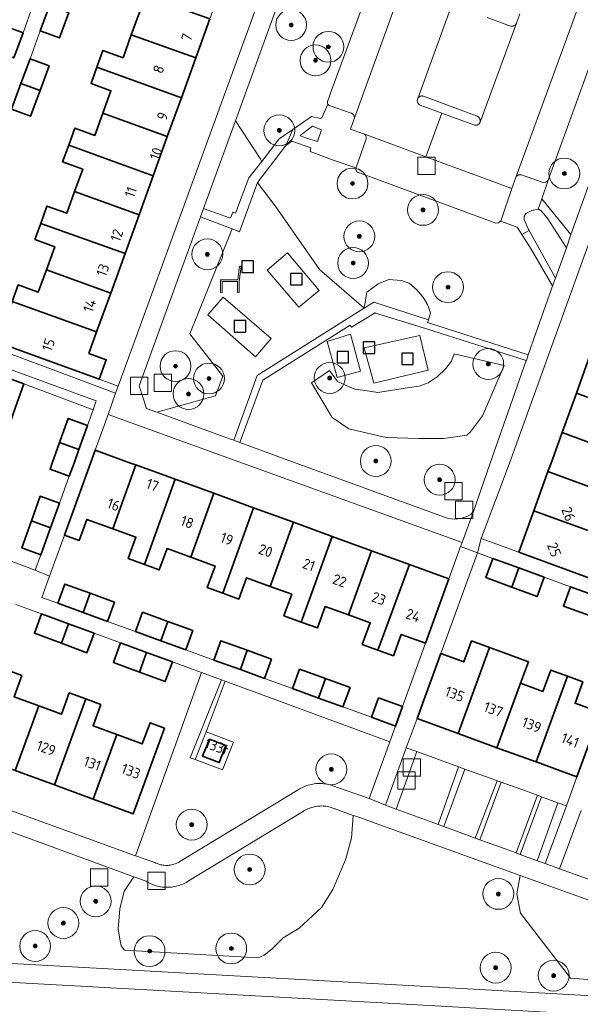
# Model space of a CAD drawing. Extents: x 154222 to 160093, y 456746 to 462495.
# Tile 221 of 254: x 158754 to 158827, y 460930 to 461057. Entities that reach past the tile are written whole.
import ezdxf
from ezdxf.enums import TextEntityAlignment as Align

# ---------------------------------------------------------------- set-up
doc = ezdxf.new("R2010")
doc.units = 0
doc.header["$LTSCALE"] = 0.75
doc.layers.get('0').update_dxf_attribs({"linetype": 'CONTINUOUS'})
for name, color, linetype, lineweight in [('B-XX-GR-BEPLANTING_CULTUUR_BODEMBEDEKKER-GV', 252, 'CONTINUOUS', 18), ('B-XX-GR-BEPLANTING_CULTUUR_BOSPLANTSOEN-GV', 252, 'CONTINUOUS', 18), ('B-XX-GR-BEPLANTING_CULTUUR_HEESTERS-GV', 252, 'CONTINUOUS', 18), ('B-XX-GR-BOOM-S', 252, 'CONTINUOUS', 25), ('B-XX-GR-HAAG-GV', 252, 'CONTINUOUS', 13), ('B-XX-IE-MEUBILAIR_WEGMEUBILAIR-S', 252, 'CONTINUOUS', 25), ('B-XX-OG-BEBOUWING-GV', 6, 'CONTINUOUS', 35), ('B-XX-OG-BEBOUWING-T18', 1, 'CONTINUOUS', 18), ('B-XX-OG-TERREIN_CULTUURSCHEIDING-GV', 252, 'CONTINUOUS', 18), ('B-XX-OG-TERREIN_ERF-GV', 252, 'CONTINUOUS', 18), ('B-XX-RI-GWA_RIOOLPUT-S', 252, 'CONTINUOUS', 25), ('B-XX-VH-VERHARDING_ASFALT-GV', 252, 'CONTINUOUS', 18), ('B-XX-VH-VERHARDING_STRAATBAKSTEEN-GV', 252, 'CONTINUOUS', 18), ('B-XX-VH-VERHARDING_TEGEL-GV', 252, 'CONTINUOUS', 18), ('B-XX-VH-VERHARDING_TEGEL_RUBBER-GV', 252, 'CONTINUOUS', 18)]:
    doc.layers.add(name, color=color, linetype=linetype, lineweight=lineweight)
doc.styles.add('NLCS-ISO-M-T18', font='NLCS-ISO.ttf', dxfattribs={"height": 1.8})

# ---------------------------------------------------------------- blocks, each defined once
blk = doc.blocks.new('SRI-PUT_INSPECTIEPUT_RIOOLPUT-SO')
at = {"color": 0, "linetype": 'ByBlock', "lineweight": 18}
blk.add_lwpolyline([(-1.125, -1.125), (1.125, -1.125), (1.125, 1.125), (-1.125, 1.125)], close=True, dxfattribs=at)
blk = doc.blocks.new('SIE-WEG_SPEELTOESTEL-SO')
at = {"flags": 128}
blk.add_lwpolyline([(-0.75, -0.75), (0.75, -0.75), (0.75, 0.75), (-0.75, 0.75)], close=True, dxfattribs=at)
blk = doc.blocks.new('SIE-WEG_ZITBANK-SO')
at = {"color": 0, "linetype": 'ByBlock', "lineweight": 18}
blk.add_lwpolyline([(-0.91, -1.63), (-0.91, -0.2), (1.09, -0.2), (1.09, -1.63), (1.29, -1.63), (1.29, -0.21), (1.54, 1.78), (1.33, 1.78), (1.11, 0), (-1.11, 0), (-1.11, -1.63)], close=True, dxfattribs=at)
blk = doc.blocks.new('SGR-BOOM_01-SO')
at = {"linetype": 'ByBlock', "lineweight": 18}
h = blk.add_hatch(color=0, dxfattribs=at)
h.dxf.hatch_style = 1
edge = h.paths.add_edge_path()
edge.add_arc((0, 0), 0.25, 0, 360)
at = {"color": 0, "linetype": 'ByBlock', "lineweight": 18}
for radius in [2, 0.25]:
    blk.add_circle((0, 0), radius, dxfattribs=at)

msp = doc.modelspace()

# ---------------------------------------------------------------- linework, layer by layer
at = {"layer": 'B-XX-GR-BEPLANTING_CULTUUR_BODEMBEDEKKER-GV'}
for points in [[(158803.949, 461023.674), (158802.376, 461023.805), (158800.992, 461023.241), (158799.501, 461022.152), (158799.242, 461020.544), (158799.123, 461020.112), (158799.101, 461020.032), (158800.402, 461020.851), (158807.505, 461018.554), (158807.774, 461019.482), (158807.401, 461020.53), (158806.877, 461021.397), (158806.043, 461022.397), (158804.999, 461023.32)], [(158805.991, 460962.587), (158804.629, 460963.079), (158801.915, 460955.65), (158803.324, 460955.135)], [(158825.401, 460955.568), (158824.301, 460955.966), (158821.62, 460948.443), (158822.63, 460948.074)]]:
    msp.add_lwpolyline(points, close=True, dxfattribs=at)
at = {"layer": 'B-XX-GR-BEPLANTING_CULTUUR_BOSPLANTSOEN-GV'}
msp.add_lwpolyline([(158833.052, 461064.306), (158823.02, 461036.649), (158822.211, 461034.261), (158825.994, 461029.628), (158838.406, 461064.049)], dxfattribs=at)
for points in [[(158794.514, 461062.28), (158791.375, 461063.391), (158788.879, 461062.029), (158782.46, 461044.366), (158785.666, 461039.483), (158785.875, 461039.101), (158788.144, 461042.02), (158789.897, 461043.239), (158792.333, 461044.933), (158793.492, 461044.64), (158793.678, 461044.747), (158794.458, 461046.532), (158794.433, 461046.59), (158794.415, 461046.651), (158794.405, 461046.713), (158794.402, 461046.776), (158794.408, 461046.839), (158794.422, 461046.901), (158794.436, 461046.942), (158794.968, 461048.409), (158799.202, 461059.913), (158799.469, 461060.175), (158799.841, 461060.215), (158798.769, 461060.773)], [(158792.257, 461040.84), (158789.795, 461041.734), (158789.007, 461041.142), (158785.322, 461036.362), (158785.389, 461036.275), (158787.639, 461033.332), (158793.359, 461025.076), (158799.123, 461020.112), (158799.242, 461020.544), (158799.501, 461022.152), (158800.992, 461023.241), (158802.376, 461023.805), (158803.949, 461023.674), (158804.999, 461023.32), (158806.043, 461022.397), (158806.877, 461021.397), (158807.401, 461020.53), (158807.774, 461019.482), (158807.505, 461018.554), (158807.38, 461018.207), (158820.459, 461014.032), (158823.421, 461022.463), (158823.598, 461022.953), (158820.848, 461027.719), (158819.622, 461029.622), (158819.011, 461030.57), (158816.849, 461031.338), (158816.595, 461031.136), (158816.234, 461031.099), (158799.841, 461037.136), (158798.397, 461037.652), (158798.339, 461037.683), (158798.286, 461037.72), (158798.237, 461037.764), (158798.194, 461037.813), (158798.158, 461037.868), (158798.128, 461037.926), (158798.106, 461037.987), (158798.092, 461038.051), (158798.085, 461038.116), (158798.086, 461038.181), (158798.095, 461038.244), (158795.258, 461039.195), (158792.15, 461040.374)], [(158822.126, 461032.703), (158821.824, 461032.891), (158821.746, 461032.886), (158821.521, 461032.872), (158820.917, 461032.72), (158820.143, 461032.341), (158819.935, 461031.982), (158819.917, 461031.566), (158820.433, 461030.361), (158820.552, 461030.145), (158823.965, 461023.966), (158825.403, 461027.899), (158822.902, 461031.777)], [(158780.642, 460971.888), (158778.059, 460972.837), (158769.499, 460949.068), (158772.013, 460948.22), (158772.155, 460948.147), (158772.301, 460948.082), (158772.45, 460948.024), (158772.602, 460947.974), (158772.755, 460947.931), (158772.911, 460947.896), (158773.069, 460947.869), (158773.227, 460947.849), (158773.387, 460947.838), (158773.547, 460947.835), (158773.706, 460947.839), (158773.865, 460947.852), (158774.024, 460947.872), (158774.181, 460947.901), (158774.337, 460947.937), (158774.49, 460947.981), (158774.641, 460948.033), (158774.79, 460948.092), (158774.935, 460948.159), (158775.077, 460948.233), (158775.215, 460948.313), (158775.266, 460948.346), (158790.596, 460957.64), (158790.615, 460957.652), (158790.788, 460957.757), (158790.966, 460957.856), (158791.148, 460957.947), (158791.333, 460958.031), (158791.521, 460958.108), (158791.712, 460958.177), (158791.905, 460958.239), (158792.101, 460958.293), (158792.299, 460958.34), (158792.499, 460958.378), (158792.7, 460958.409), (158792.902, 460958.432), (158793.104, 460958.446), (158793.308, 460958.453), (158793.511, 460958.452), (158793.714, 460958.443), (158793.916, 460958.426), (158794.118, 460958.4), (158794.319, 460958.367), (158794.518, 460958.326), (158794.715, 460958.278), (158794.91, 460958.221), (158795.103, 460958.157), (158799.798, 460956.491), (158802.478, 460963.867), (158781.142, 460971.704), (158778.66, 460965.143), (158782.205, 460963.795), (158780.787, 460960.206), (158777.243, 460961.554), (158776.618, 460961.792)], [(158793.839, 460955.532), (158793.654, 460955.538), (158793.468, 460955.536), (158793.282, 460955.526), (158793.098, 460955.507), (158792.914, 460955.481), (158792.731, 460955.447), (158792.55, 460955.405), (158792.371, 460955.356), (158792.194, 460955.298), (158792.02, 460955.233), (158791.849, 460955.161), (158791.681, 460955.082), (158791.517, 460954.995), (158791.357, 460954.901), (158791.201, 460954.8), (158791.175, 460954.783), (158776.248, 460945.737), (158776.076, 460945.636), (158775.898, 460945.542), (158775.716, 460945.454), (158775.532, 460945.374), (158775.344, 460945.301), (158775.153, 460945.236), (158774.96, 460945.178), (158774.765, 460945.128), (158774.568, 460945.086), (158774.37, 460945.051), (158774.17, 460945.025), (158773.969, 460945.006), (158773.768, 460944.996), (158773.566, 460944.993), (158773.365, 460944.998), (158773.164, 460945.012), (158772.964, 460945.033), (158772.764, 460945.063), (158772.566, 460945.1), (158772.37, 460945.145), (158772.176, 460945.198), (158771.983, 460945.258), (158771.794, 460945.326), (158771.607, 460945.402), (158771.423, 460945.485), (158771.243, 460945.575), (158771.067, 460945.672), (158770.894, 460945.776), (158769.297, 460946.361), (158768.029, 460944.505), (158767.475, 460942.224), (158767.275, 460939.589), (158767.531, 460938.069), (158767.633, 460937.41), (158768.075, 460936.851), (158785.401, 460935.852), (158786.182, 460936.217), (158787.245, 460937.029), (158788.662, 460938.45), (158790.738, 460939.72), (158793.624, 460942.359), (158795.09, 460944.691), (158796.758, 460948.545), (158797.514, 460951.384), (158797.747, 460954.317), (158795.281, 460955.203), (158795.108, 460955.271), (158794.933, 460955.332), (158794.755, 460955.385), (158794.574, 460955.43), (158794.392, 460955.467), (158794.209, 460955.497), (158794.025, 460955.519)], [(158849.63, 460935.686), (158819.409, 460946.538), (158818.963, 460944.129), (158819.444, 460941.643), (158825.918, 460933.203), (158845.798, 460931.717), (158846.286, 460930.018), (158849.355, 460929.87), (158849.439, 460931.626), (158849.488, 460932.665)]]:
    msp.add_lwpolyline(points, close=True, dxfattribs=at)
at = {"layer": 'B-XX-GR-BEPLANTING_CULTUUR_HEESTERS-GV'}
for points in [[(158785.666, 461039.483), (158782.46, 461044.366), (158778.334, 461033.013), (158781.704, 461031.781), (158781.819, 461031.785), (158782.139, 461032.526), (158782.485, 461032.395), (158784.221, 461036.974), (158785.875, 461039.101)], [(158782.04, 461030.349), (158777.927, 461031.894), (158769.976, 461010.018), (158770.939, 461007.072), (158772.255, 461006.593), (158779.892, 461008.689), (158780.844, 461011.254), (158776.545, 461016.741), (158781.959, 461030.148)], [(158743.066, 461018.876), (158740.691, 461019.766), (158740.394, 461018.949), (158766.929, 461009.036), (158767.272, 461009.974), (158764.806, 461010.869), (158762.549, 461011.685), (158754.183, 461014.712), (158751.6, 461015.679)], [(158764.42, 461008.047), (158739.78, 461017.066), (158739.376, 461015.968), (158741.941, 461015.051), (158744.036, 461014.286), (158755.035, 461010.245), (158764.008, 461006.883)], [(158817.348, 461012.631), (158810.858, 461014.169), (158810.483, 461013.191), (158809.765, 461012.233), (158808.621, 461011.186), (158807.452, 461010.382), (158806.307, 461009.969), (158805.033, 461009.778), (158800.928, 461009.123), (158798.997, 461009.453), (158797.962, 461009.574), (158796.824, 461010.044), (158795.716, 461010.56), (158794.693, 461011.98), (158792.348, 461010.41), (158795.008, 461005.903), (158797.165, 461004.432), (158802.004, 461003.304), (158806.238, 461003.159), (158809.488, 461003.163), (158812.505, 461003.588), (158812.978, 461004.063), (158814.537, 461006.123)]]:
    msp.add_lwpolyline(points, close=True, dxfattribs=at)
at = {"layer": 'B-XX-GR-HAAG-GV'}
for points in [[(158805.991, 460962.587), (158804.629, 460963.079), (158801.915, 460955.65), (158803.324, 460955.135)], [(158825.401, 460955.568), (158824.301, 460955.966), (158821.62, 460948.443), (158822.63, 460948.074)]]:
    msp.add_lwpolyline(points, close=True, dxfattribs=at)
at = {"layer": 'B-XX-OG-BEBOUWING-GV'}
for points in [[(158779.152, 461057.581), (158768.12, 461061.529), (158767.384, 461059.494), (158770.053, 461058.528), (158768.958, 461055.499), (158777.324, 461052.528)], [(158760.84, 461058.383), (158758.345, 461059.269), (158757.153, 461056.02), (158759.638, 461055.107)], [(158754.916, 461055.787), (158752.393, 461056.711), (158751.193, 461053.441), (158753.726, 461052.537)], [(158777.324, 461052.528), (158768.958, 461055.499), (158767.889, 461052.545), (158765.291, 461053.485), (158764.503, 461051.305), (158775.454, 461047.359)], [(158758.313, 461051.495), (158755.827, 461052.407), (158754.641, 461049.177), (158757.131, 461048.276)], [(158775.454, 461047.359), (158764.503, 461051.305), (158763.741, 461049.199), (158766.328, 461048.263), (158765.268, 461045.332), (158773.627, 461042.308)], [(158757.131, 461048.276), (158754.641, 461049.177), (158753.422, 461045.856), (158755.908, 461044.943)], [(158773.627, 461042.308), (158765.268, 461045.332), (158764.228, 461042.458), (158761.629, 461043.398), (158760.841, 461041.22), (158771.797, 461037.248)], [(158771.797, 461037.248), (158760.841, 461041.22), (158760.054, 461039.045), (158762.656, 461038.103), (158761.602, 461035.189), (158769.964, 461032.182)], [(158769.964, 461032.182), (158761.602, 461035.189), (158760.586, 461032.381), (158758.022, 461033.308), (158757.211, 461031.067), (158768.15, 461027.166)], [(158768.15, 461027.166), (158757.211, 461031.067), (158756.456, 461028.979), (158759.037, 461028.045), (158757.948, 461025.033), (158766.294, 461022.037)], [(158766.294, 461022.037), (158757.948, 461025.033), (158756.902, 461022.142), (158754.281, 461023.09), (158753.504, 461020.943), (158764.467, 461016.986)], [(158764.467, 461016.986), (158753.504, 461020.943), (158751.6, 461015.679), (158754.183, 461014.712), (158762.549, 461011.685), (158764.806, 461010.869), (158765.718, 461013.389), (158763.461, 461014.205)], [(158744.036, 461014.286), (158741.941, 461015.051), (158741.021, 461012.53), (158743.116, 461011.766), (158742.096, 461008.971), (158753.168, 461004.989), (158753.917, 461007.098), (158755.035, 461010.245)], [(158836.828, 461011.07), (158828.502, 461014.075), (158826.689, 461009.061), (158837.414, 461005.095), (158838.21, 461007.238), (158835.811, 461008.092)], [(158837.414, 461005.095), (158826.689, 461009.061), (158824.837, 461003.943), (158833.135, 461000.89), (158834.208, 461003.925), (158836.649, 461003.037)], [(158763.293, 461004.87), (158760.789, 461005.776), (158759.663, 461002.653), (158762.166, 461001.753)], [(158833.135, 461000.89), (158824.837, 461003.943), (158823.411, 460999.999), (158823.007, 460998.883), (158833.698, 460994.948), (158834.486, 460997.012), (158832.074, 460997.89), (158832.82, 461000)], [(158762.166, 461001.753), (158759.663, 461002.653), (158758.707, 461000), (158758.423, 460999.211), (158760.921, 460998.306), (158761.533, 461000)], [(158768.849, 461000), (158764.282, 461001.66), (158763.678, 461000), (158760.284, 460990.66), (158762.205, 460989.962), (158763.194, 460992.684), (158766.589, 460991.45), (158769.557, 460999.743)], [(158774.653, 460997.89), (158769.557, 460999.743), (158766.589, 460991.45), (158769.571, 460990.367), (158768.566, 460987.6), (158770.657, 460986.84)], [(158833.698, 460994.948), (158823.007, 460998.883), (158821.172, 460993.81), (158829.501, 460990.79), (158830.568, 460993.701), (158832.868, 460992.774)], [(158779.647, 460996.075), (158774.653, 460997.89), (158770.657, 460986.84), (158772.594, 460986.136), (158773.598, 460988.898), (158776.676, 460987.78)], [(158759.645, 460994.779), (158757.151, 460995.682), (158756.005, 460992.501), (158758.499, 460991.61)], [(158784.808, 460994.199), (158779.647, 460996.075), (158776.676, 460987.78), (158779.83, 460986.634), (158778.818, 460983.848), (158780.826, 460983.118)], [(158789.981, 460992.319), (158784.808, 460994.199), (158780.826, 460983.118), (158782.898, 460982.365), (158783.899, 460985.12), (158786.989, 460983.997)], [(158829.501, 460990.79), (158821.172, 460993.81), (158819.232, 460988.446), (158829.843, 460984.559), (158830.759, 460986.884), (158828.359, 460987.675)], [(158758.499, 460991.61), (158756.005, 460992.501), (158754.746, 460989.009), (158757.233, 460988.109)], [(158795.03, 460990.484), (158789.981, 460992.319), (158786.989, 460983.997), (158789.766, 460982.988), (158788.75, 460980.194), (158791.015, 460979.371)], [(158800.117, 460988.635), (158795.03, 460990.484), (158791.015, 460979.371), (158793.103, 460978.612), (158794.118, 460981.402), (158797.123, 460980.31)], [(158805.042, 460986.845), (158800.117, 460988.635), (158797.123, 460980.31), (158799.95, 460979.283), (158798.929, 460976.475), (158800.946, 460975.742)], [(158810.154, 460984.987), (158805.042, 460986.845), (158800.946, 460975.742), (158802.957, 460975.011), (158803.963, 460977.779), (158807.118, 460976.632)], [(158819.222, 460986.405), (158815.876, 460987.625), (158814.969, 460985.139), (158818.311, 460983.917)], [(158822.521, 460985.202), (158819.222, 460986.405), (158818.311, 460983.917), (158821.612, 460982.709)], [(158763.609, 460983.124), (158760.36, 460984.302), (158759.454, 460981.812), (158762.715, 460980.627)], [(158829.325, 460982.723), (158825.93, 460983.959), (158825.019, 460981.462), (158828.409, 460980.222)], [(158766.799, 460981.967), (158763.609, 460983.124), (158762.715, 460980.627), (158765.891, 460979.473)], [(158760.829, 460979.154), (158757.322, 460980.44), (158756.398, 460977.924), (158759.911, 460976.629)], [(158773.698, 460979.464), (158770.427, 460980.651), (158769.518, 460978.155), (158772.802, 460976.961)], [(158764.144, 460977.938), (158760.829, 460979.154), (158759.911, 460976.629), (158763.216, 460975.41)], [(158776.947, 460978.286), (158773.698, 460979.464), (158772.802, 460976.961), (158776.037, 460975.785)], [(158770.94, 460975.445), (158767.573, 460976.68), (158766.643, 460974.146), (158770.017, 460972.901)], [(158784.013, 460975.723), (158780.584, 460976.967), (158779.672, 460974.462), (158783.11, 460973.212)], [(158815.441, 460976.08), (158813.092, 460976.939), (158812.092, 460974.207), (158809.099, 460975.302), (158806.023, 460966.892), (158811.361, 460964.94)], [(158774.299, 460974.214), (158770.94, 460975.445), (158770.017, 460972.901), (158773.364, 460971.667)], [(158787.168, 460974.579), (158784.013, 460975.723), (158783.11, 460973.212), (158786.253, 460972.07)], [(158817.316, 460975.394), (158815.441, 460976.08), (158811.361, 460964.94), (158816.395, 460963.098), (158819.443, 460971.443), (158820.466, 460974.242)], [(158754.764, 460972.453), (158752.774, 460973.183), (158748.797, 460961.998), (158753.91, 460960.124), (158756.962, 460968.518), (158753.752, 460969.694)], [(158794.151, 460972.046), (158790.791, 460973.265), (158789.877, 460970.754), (158793.246, 460969.53)], [(158825.531, 460972.363), (158823.368, 460973.155), (158822.353, 460970.378), (158819.443, 460971.443), (158816.395, 460963.098), (158821.459, 460961.246)], [(158797.334, 460970.892), (158794.151, 460972.046), (158793.246, 460969.53), (158796.419, 460968.377)], [(158827.549, 460971.625), (158825.531, 460972.363), (158821.459, 460961.246), (158826.769, 460959.304), (158829.821, 460967.646), (158826.533, 460968.848)], [(158763.047, 460969.413), (158760.923, 460970.191), (158759.913, 460967.436), (158756.962, 460968.518), (158753.91, 460960.124), (158758.989, 460958.263)], [(158765.018, 460968.69), (158763.047, 460969.413), (158758.989, 460958.263), (158764.035, 460956.413), (158767.074, 460964.789), (158764.001, 460965.915)], [(158804.133, 460968.423), (158801.034, 460969.549), (158800.118, 460967.033), (158803.218, 460965.904)], [(158773.276, 460965.634), (158771.39, 460966.325), (158770.383, 460963.576), (158767.074, 460964.789), (158764.035, 460956.413), (158769.203, 460954.519)], [(158781.23, 460963.364), (158779.085, 460964.18), (158778.218, 460961.985), (158780.363, 460961.169)]]:
    msp.add_lwpolyline(points, close=True, dxfattribs=at)
at = {"layer": 'B-XX-OG-TERREIN_CULTUURSCHEIDING-GV'}
for points in [[(158793.641, 461043.174), (158792.47, 461043.647), (158790.879, 461042.44), (158790.913, 461042.416), (158791.549, 461042.172), (158793.117, 461041.681)], [(158785.389, 461036.275), (158785.322, 461036.362), (158782.997, 461029.989), (158782.04, 461030.349), (158781.959, 461030.148), (158776.545, 461016.741), (158780.844, 461011.254), (158779.892, 461008.689), (158772.255, 461006.593), (158781.834, 461003.105), (158782.257, 461002.951), (158785.303, 461011.345), (158799.101, 461020.032), (158799.123, 461020.112), (158793.359, 461025.076), (158787.639, 461033.332)], [(158786.598, 461025.017), (158789.227, 461027.251), (158793.331, 461022.382), (158790.703, 461020.202)], [(158780.876, 461021.484), (158787.116, 461016.141), (158785.073, 461013.75), (158778.872, 461019.209)], [(158800.627, 461019.434), (158800.604, 461019.458), (158797.516, 461017.607), (158797.365, 461017.88), (158786.039, 461010.755), (158783.037, 461002.667), (158790.366, 461000), (158810.067, 460992.824), (158810.916, 460992.72), (158811.751, 460992.827), (158812.586, 460993.11), (158813.015, 460993.341), (158813.377, 460993.851), (158815.506, 461000), (158820.201, 461013.281), (158807.124, 461017.427)], [(158794.354, 461015.768), (158797.378, 461016.699), (158798.714, 461011.908), (158795.677, 461011.088)], [(158807.453, 461012.022), (158806.394, 461016.517), (158799.148, 461014.942), (158800.41, 461010.347)], [(158799.148, 461014.942), (158806.394, 461016.517), (158807.453, 461012.022), (158800.41, 461010.347)], [(158810.483, 461013.191), (158810.858, 461014.169), (158817.348, 461012.631), (158814.537, 461006.123), (158812.978, 461004.063), (158812.505, 461003.588), (158809.488, 461003.163), (158806.238, 461003.159), (158802.004, 461003.304), (158797.165, 461004.432), (158795.008, 461005.903), (158792.348, 461010.41), (158794.693, 461011.98), (158795.716, 461010.56), (158796.824, 461010.044), (158797.962, 461009.574), (158798.997, 461009.453), (158800.928, 461009.123), (158805.033, 461009.778), (158806.307, 461009.969), (158807.452, 461010.382), (158808.621, 461011.186), (158809.765, 461012.233)], [(158810.827, 460960.838), (158805.991, 460962.587), (158803.324, 460955.135), (158808.075, 460953.397), (158808.746, 460953.152), (158811.401, 460960.63)], [(158815.528, 460959.138), (158812.236, 460960.328), (158809.483, 460952.882), (158812.77, 460951.68), (158813.58, 460951.384), (158816.438, 460958.809)], [(158820.23, 460957.438), (158816.938, 460958.628), (158814.178, 460951.165), (158817.466, 460949.963), (158818.874, 460949.448), (158821.64, 460956.928)], [(158824.301, 460955.966), (158822.187, 460956.73), (158819.403, 460949.254), (158821.62, 460948.443)]]:
    msp.add_lwpolyline(points, close=True, dxfattribs=at)
for points in [[(158845.798, 460931.717), (158825.918, 460933.203), (158819.444, 460941.643), (158818.963, 460944.129), (158819.409, 460946.538), (158798.068, 460954.202), (158797.747, 460954.317), (158797.514, 460951.384), (158796.758, 460948.545), (158795.09, 460944.691), (158793.624, 460942.359), (158790.738, 460939.72), (158788.662, 460938.45), (158787.245, 460937.029), (158786.182, 460936.217), (158785.401, 460935.852), (158768.075, 460936.851), (158767.633, 460937.41), (158767.531, 460938.069), (158767.275, 460939.589), (158767.475, 460942.224), (158768.029, 460944.505), (158769.297, 460946.361), (158723.835, 460963.006)], [(158724.567, 460936.697), (158802.586, 460932.39), (158837.975, 460930.419)], [(158837.939, 460927.925), (158802.286, 460929.969), (158727.854, 460934.08)]]:
    msp.add_lwpolyline(points, dxfattribs=at)
at = {"layer": 'B-XX-OG-TERREIN_ERF-GV'}
for points in [[(158787.743, 461066.185), (158782.904, 461067.952), (158780.96, 461062.577), (158779.152, 461057.581), (158777.324, 461052.528), (158775.454, 461047.359), (158773.627, 461042.308), (158771.797, 461037.248), (158769.964, 461032.182), (158768.15, 461027.166), (158766.294, 461022.037), (158764.467, 461016.986), (158763.461, 461014.205), (158765.718, 461013.389), (158764.806, 461010.869), (158767.272, 461009.974)], [(158783.387, 461000), (158765.97, 461006.297), (158764.282, 461001.66), (158768.849, 461000), (158769.557, 460999.743), (158774.653, 460997.89), (158779.647, 460996.075), (158784.808, 460994.199), (158789.981, 460992.319), (158795.03, 460990.484), (158800.117, 460988.635), (158805.042, 460986.845), (158810.154, 460984.987), (158811.671, 460989.165), (158811.867, 460989.703), (158783.39, 460999.999)], [(158766.589, 460991.45), (158763.194, 460992.684), (158762.205, 460989.962), (158760.284, 460990.66), (158758.347, 460985.329), (158757.347, 460982.576), (158759.454, 460981.812), (158760.36, 460984.302), (158763.609, 460983.124), (158766.799, 460981.967), (158765.891, 460979.473), (158769.518, 460978.155), (158770.427, 460980.651), (158773.698, 460979.464), (158776.947, 460978.286), (158776.037, 460975.785), (158779.672, 460974.462), (158780.584, 460976.967), (158784.013, 460975.723), (158787.168, 460974.579), (158786.253, 460972.07), (158789.877, 460970.754), (158790.791, 460973.265), (158794.151, 460972.046), (158797.334, 460970.892), (158796.419, 460968.377), (158800.118, 460967.033), (158801.034, 460969.549), (158804.133, 460968.423), (158807.118, 460976.632), (158803.963, 460977.779), (158802.957, 460975.011), (158800.946, 460975.742), (158798.929, 460976.475), (158799.95, 460979.283), (158797.123, 460980.31), (158794.118, 460981.402), (158793.103, 460978.612), (158791.015, 460979.371), (158788.75, 460980.194), (158789.766, 460982.988), (158786.989, 460983.997), (158783.899, 460985.12), (158782.898, 460982.365), (158780.826, 460983.118), (158778.818, 460983.848), (158779.83, 460986.634), (158776.676, 460987.78), (158773.598, 460988.898), (158772.594, 460986.136), (158770.657, 460986.84), (158768.566, 460987.6), (158769.571, 460990.367)], [(158811.361, 460964.94), (158806.023, 460966.892), (158804.629, 460963.079), (158805.991, 460962.587), (158810.827, 460960.838), (158811.401, 460960.63), (158812.236, 460960.328), (158815.528, 460959.138), (158816.438, 460958.809), (158816.938, 460958.628), (158820.23, 460957.438), (158821.64, 460956.928), (158822.187, 460956.73), (158824.301, 460955.966), (158825.401, 460955.568), (158826.769, 460959.304), (158821.459, 460961.246), (158816.395, 460963.098)], [(158782.205, 460963.795), (158778.66, 460965.143), (158777.243, 460961.554), (158780.787, 460960.206)], [(158778.218, 460961.985), (158779.085, 460964.18), (158781.23, 460963.364), (158780.363, 460961.169)]]:
    msp.add_lwpolyline(points, close=True, dxfattribs=at)
for points in [[(158744.146, 461059.128), (158743.129, 461056.318), (158742.12, 461053.533), (158744.623, 461052.626), (158743.746, 461050.204), (158751.749, 461047.143), (158752.49, 461049.163), (158749.963, 461050.086), (158751.193, 461053.441), (158752.393, 461056.711), (158754.916, 461055.787), (158756.203, 461059.295)], [(158760.84, 461058.383), (158759.638, 461055.107), (158757.153, 461056.02), (158755.827, 461052.407), (158758.313, 461051.495), (158757.131, 461048.276), (158755.908, 461044.943), (158753.422, 461045.856)], [(158754.281, 461023.09), (158756.902, 461022.142), (158757.948, 461025.033), (158759.037, 461028.045), (158756.456, 461028.979), (158757.211, 461031.067), (158758.022, 461033.308), (158760.586, 461032.381), (158761.602, 461035.189), (158762.656, 461038.103), (158760.054, 461039.045), (158760.841, 461041.22), (158761.629, 461043.398), (158764.228, 461042.458), (158765.268, 461045.332), (158766.328, 461048.263), (158763.741, 461049.199), (158764.503, 461051.305), (158765.291, 461053.485), (158767.889, 461052.545), (158768.958, 461055.499), (158770.053, 461058.528)], [(158836.57, 461051.37), (158818.018, 461000), (158814.352, 460990.234), (158819.232, 460988.446), (158821.172, 460993.81), (158823.007, 460998.883), (158823.411, 460999.999), (158824.837, 461003.943), (158826.689, 461009.061), (158828.502, 461014.075)], [(158744.909, 460990.442), (158756.506, 460986.093), (158757.233, 460988.109), (158754.746, 460989.009), (158756.005, 460992.501), (158757.151, 460995.682), (158759.645, 460994.779), (158760.921, 460998.306), (158758.423, 460999.211), (158758.707, 461000), (158759.663, 461002.653), (158760.789, 461005.776), (158763.293, 461004.87), (158764.008, 461006.883), (158755.035, 461010.245), (158753.917, 461007.098)], [(158828.409, 460980.222), (158825.019, 460981.462), (158825.93, 460983.959), (158822.521, 460985.202), (158821.612, 460982.709), (158818.311, 460983.917), (158814.969, 460985.139), (158815.876, 460987.625), (158813.874, 460988.356), (158809.099, 460975.302), (158812.092, 460974.207), (158813.092, 460976.939), (158815.441, 460976.08), (158817.316, 460975.394), (158820.466, 460974.242), (158819.443, 460971.443), (158822.353, 460970.378), (158823.368, 460973.155), (158825.531, 460972.363), (158827.549, 460971.625), (158826.533, 460968.848), (158829.821, 460967.646)], [(158724.638, 460965.352), (158769.499, 460949.068), (158778.059, 460972.837), (158774.299, 460974.214), (158773.364, 460971.667), (158770.017, 460972.901), (158766.643, 460974.146), (158767.573, 460976.68), (158764.144, 460977.938), (158763.216, 460975.41), (158759.911, 460976.629), (158756.398, 460977.924), (158757.322, 460980.44), (158753.976, 460981.668)], [(158752.774, 460973.183), (158754.764, 460972.453), (158753.752, 460969.694), (158756.962, 460968.518), (158759.913, 460967.436), (158760.923, 460970.191), (158763.047, 460969.413), (158765.018, 460968.69), (158764.001, 460965.915), (158767.074, 460964.789), (158770.383, 460963.576), (158771.39, 460966.325), (158773.276, 460965.634), (158769.203, 460954.519), (158764.035, 460956.413), (158758.989, 460958.263), (158753.91, 460960.124)], [(158827.314, 460954.942), (158824.516, 460947.376), (158834.913, 460943.655)]]:
    msp.add_lwpolyline(points, dxfattribs=at)
at = {"layer": 'B-XX-VH-VERHARDING_ASFALT-GV'}
for points in [[(158875.636, 460927.976), (158875.966, 460930.855), (158875.639, 460930.88), (158875.5, 460930.997), (158875.493, 460930.996), (158875.369, 460930.979), (158875.243, 460930.97), (158875.117, 460930.97), (158875.087, 460930.971), (158873.058, 460931.108), (158870.119, 460931.201), (158869.969, 460931.206), (158868.558, 460931.154), (158865.223, 460931.031), (158864.098, 460930.902), (158860.007, 460930.433), (158854.738, 460930.017), (158852.953, 460929.96), (158849.655, 460929.856), (158849.355, 460929.87), (158846.286, 460930.018), (158837.975, 460930.419), (158802.586, 460932.39), (158724.567, 460936.697)], [(158727.854, 460934.08), (158802.286, 460929.969), (158837.939, 460927.925)]]:
    msp.add_lwpolyline(points, dxfattribs=at)
at = {"layer": 'B-XX-VH-VERHARDING_STRAATBAKSTEEN-GV'}
for points in [[(158819.35, 461058.236), (158818.913, 461057.003), (158814.196, 461044.18), (158814.191, 461044.165), (158814.164, 461044.102), (158814.13, 461044.043), (158814.089, 461043.987), (158814.043, 461043.937), (158813.99, 461043.893), (158813.933, 461043.855), (158813.872, 461043.824), (158813.807, 461043.8), (158813.74, 461043.784), (158813.672, 461043.776), (158813.604, 461043.775), (158813.536, 461043.783), (158813.469, 461043.799), (158813.404, 461043.822), (158809.226, 461045.366), (158807.187, 461039.69), (158818.342, 461035.565), (158818.897, 461037.127), (158829.531, 461066.229)], [(158803.245, 461059.391), (158797.87, 461044.601), (158797.398, 461043.279), (158799.099, 461042.681), (158799.136, 461042.668), (158807.187, 461039.69), (158809.226, 461045.366), (158806.432, 461046.398), (158806.416, 461046.405), (158806.354, 461046.437), (158806.296, 461046.476), (158806.243, 461046.522), (158806.195, 461046.573), (158806.153, 461046.629), (158806.118, 461046.69), (158806.091, 461046.754), (158806.07, 461046.821), (158806.058, 461046.89), (158806.053, 461046.96), (158806.056, 461047.03), (158806.068, 461047.1), (158806.087, 461047.167), (158806.114, 461047.241), (158812.48, 461064.789)], [(158812.48, 461064.789), (158806.114, 461047.241), (158806.174, 461047.333), (158806.218, 461047.387), (158806.269, 461047.435), (158806.325, 461047.478), (158806.385, 461047.514), (158806.449, 461047.543), (158806.516, 461047.564), (158806.585, 461047.578), (158806.655, 461047.584), (158806.725, 461047.581), (158806.794, 461047.571), (158806.862, 461047.553), (158813.809, 461044.95), (158813.855, 461044.933), (158813.918, 461044.902), (158813.976, 461044.864), (158814.03, 461044.82), (158814.079, 461044.769), (158814.121, 461044.714), (158814.157, 461044.654), (158814.186, 461044.591), (158814.207, 461044.524), (158814.221, 461044.456), (158814.227, 461044.386), (158814.224, 461044.317), (158814.214, 461044.247), (158814.196, 461044.18), (158818.913, 461057.003), (158818.881, 461056.941), (158818.842, 461056.881), (158818.796, 461056.826), (158818.744, 461056.777), (158818.687, 461056.733), (158818.626, 461056.696), (158818.561, 461056.666), (158818.493, 461056.644), (158818.423, 461056.629), (158818.351, 461056.622), (158818.28, 461056.624), (158818.209, 461056.633), (158818.139, 461056.65), (158815.128, 461057.756)], [(158799.202, 461059.913), (158794.968, 461048.409), (158794.436, 461046.942), (158794.422, 461046.901), (158794.408, 461046.839), (158794.402, 461046.776), (158794.405, 461046.713), (158794.415, 461046.651), (158794.433, 461046.59), (158794.458, 461046.532), (158794.465, 461046.519), (158794.499, 461046.467), (158794.54, 461046.419), (158794.587, 461046.377), (158794.639, 461046.341), (158794.694, 461046.313), (158794.753, 461046.291), (158797.487, 461045.362), (158797.522, 461045.349), (158797.585, 461045.319), (158797.644, 461045.282), (158797.698, 461045.238), (158797.747, 461045.188), (158797.79, 461045.134), (158797.827, 461045.074), (158797.856, 461045.011), (158797.878, 461044.945), (158797.892, 461044.877), (158797.899, 461044.807), (158797.897, 461044.738), (158797.887, 461044.668), (158797.87, 461044.601), (158803.245, 461059.391)], [(158815.128, 461057.756), (158818.139, 461056.65), (158818.209, 461056.633), (158818.28, 461056.624), (158818.351, 461056.622), (158818.423, 461056.629), (158818.493, 461056.644), (158818.561, 461056.666), (158818.626, 461056.696), (158818.687, 461056.733), (158818.744, 461056.777), (158818.796, 461056.826), (158818.842, 461056.881), (158818.881, 461056.941), (158818.913, 461057.003), (158819.35, 461058.236)]]:
    msp.add_lwpolyline(points, dxfattribs=at)
for points in [[(158829.509, 461066.161), (158829.531, 461066.229), (158818.897, 461037.127), (158819.188, 461037.357), (158819.558, 461037.376), (158822.389, 461036.385), (158822.752, 461036.404), (158823.02, 461036.649), (158833.052, 461064.306), (158829.836, 461065.422), (158829.83, 461065.426), (158829.768, 461065.463), (158829.711, 461065.507), (158829.659, 461065.557), (158829.614, 461065.613), (158829.574, 461065.673), (158829.542, 461065.738), (158829.517, 461065.805), (158829.499, 461065.875), (158829.49, 461065.946), (158829.488, 461066.018), (158829.495, 461066.09)], [(158806.725, 461047.581), (158806.655, 461047.584), (158806.585, 461047.578), (158806.516, 461047.564), (158806.449, 461047.543), (158806.385, 461047.514), (158806.325, 461047.478), (158806.269, 461047.435), (158806.218, 461047.387), (158806.174, 461047.333), (158806.114, 461047.241), (158806.087, 461047.167), (158806.068, 461047.1), (158806.056, 461047.03), (158806.053, 461046.96), (158806.058, 461046.89), (158806.07, 461046.821), (158806.091, 461046.754), (158806.118, 461046.69), (158806.153, 461046.629), (158806.195, 461046.573), (158806.243, 461046.522), (158806.296, 461046.476), (158806.354, 461046.437), (158806.416, 461046.405), (158806.432, 461046.398), (158809.226, 461045.366), (158813.404, 461043.822), (158813.469, 461043.799), (158813.536, 461043.783), (158813.604, 461043.775), (158813.672, 461043.776), (158813.74, 461043.784), (158813.807, 461043.8), (158813.872, 461043.824), (158813.933, 461043.855), (158813.99, 461043.893), (158814.043, 461043.937), (158814.089, 461043.987), (158814.13, 461044.043), (158814.164, 461044.102), (158814.191, 461044.165), (158814.196, 461044.18), (158814.214, 461044.247), (158814.224, 461044.317), (158814.227, 461044.386), (158814.221, 461044.456), (158814.207, 461044.524), (158814.186, 461044.591), (158814.157, 461044.654), (158814.121, 461044.714), (158814.079, 461044.769), (158814.03, 461044.82), (158813.976, 461044.864), (158813.918, 461044.902), (158813.855, 461044.933), (158813.809, 461044.95), (158806.862, 461047.553), (158806.794, 461047.571)], [(158807.187, 461039.69), (158799.136, 461042.668), (158799.198, 461042.635), (158799.25, 461042.599), (158799.297, 461042.556), (158799.338, 461042.508), (158799.373, 461042.455), (158799.401, 461042.398), (158799.422, 461042.339), (158799.435, 461042.276), (158799.44, 461042.213), (158799.437, 461042.15), (158799.426, 461042.087), (158799.407, 461042.027), (158798.118, 461038.323), (158798.112, 461038.307), (158798.095, 461038.244), (158798.086, 461038.181), (158798.085, 461038.116), (158798.092, 461038.051), (158798.106, 461037.987), (158798.128, 461037.926), (158798.158, 461037.868), (158798.194, 461037.813), (158798.237, 461037.764), (158798.286, 461037.72), (158798.339, 461037.683), (158798.397, 461037.652), (158799.841, 461037.136), (158816.234, 461031.099), (158816.595, 461031.136), (158816.849, 461031.338), (158816.879, 461031.362), (158818.342, 461035.565)]]:
    msp.add_lwpolyline(points, close=True, dxfattribs=at)
at = {"layer": 'B-XX-VH-VERHARDING_TEGEL-GV'}
for points in [[(158787.743, 461066.185), (158767.272, 461009.974), (158766.929, 461009.036), (158765.97, 461006.297), (158783.387, 461000), (158783.39, 460999.999), (158811.867, 460989.703), (158813.377, 460993.851), (158813.015, 460993.341), (158812.586, 460993.11), (158811.751, 460992.827), (158810.916, 460992.72), (158810.067, 460992.824), (158790.366, 461000), (158783.037, 461002.667), (158782.961, 461002.695), (158782.257, 461002.951), (158781.834, 461003.105), (158772.255, 461006.593), (158770.939, 461007.072), (158769.976, 461010.018), (158777.927, 461031.894), (158778.334, 461033.013), (158782.46, 461044.366), (158788.879, 461062.029)], [(158838.406, 461064.049), (158825.994, 461029.628), (158825.449, 461028.025), (158825.403, 461027.899), (158823.965, 461023.966), (158823.598, 461022.953), (158823.421, 461022.463), (158820.459, 461014.032), (158820.206, 461013.294), (158820.201, 461013.281), (158815.506, 461000), (158813.377, 460993.851), (158811.867, 460989.703), (158811.671, 460989.165), (158813.874, 460988.356), (158814.352, 460990.234), (158818.018, 461000), (158836.57, 461051.37), (158840.769, 461062.96)], [(158753.422, 461045.856), (158754.641, 461049.177), (158755.827, 461052.407), (158757.153, 461056.02), (158758.345, 461059.269)], [(158756.203, 461059.295), (158754.916, 461055.787), (158753.726, 461052.537)], [(158753.976, 460981.668), (158757.322, 460980.44), (158760.829, 460979.154), (158764.144, 460977.938), (158767.573, 460976.68), (158770.94, 460975.445), (158774.299, 460974.214), (158778.059, 460972.837), (158780.642, 460971.888), (158781.142, 460971.704), (158802.478, 460963.867), (158803.218, 460965.904), (158800.118, 460967.033), (158796.419, 460968.377), (158793.246, 460969.53), (158789.877, 460970.754), (158786.253, 460972.07), (158783.11, 460973.212), (158779.672, 460974.462), (158776.037, 460975.785), (158772.802, 460976.961), (158769.518, 460978.155), (158765.891, 460979.473), (158762.715, 460980.627), (158759.454, 460981.812), (158757.347, 460982.576), (158758.347, 460985.329), (158756.506, 460986.093), (158744.909, 460990.442)], [(158829.843, 460984.559), (158819.232, 460988.446), (158814.352, 460990.234), (158813.874, 460988.356), (158815.876, 460987.625), (158819.222, 460986.405), (158822.521, 460985.202), (158825.93, 460983.959), (158829.325, 460982.723)], [(158829.821, 460967.646), (158826.769, 460959.304), (158825.401, 460955.568), (158822.63, 460948.074), (158824.516, 460947.376), (158827.314, 460954.942)], [(158834.913, 460943.655), (158824.516, 460947.376), (158822.63, 460948.074), (158821.62, 460948.443), (158819.403, 460949.254), (158818.874, 460949.448), (158817.466, 460949.963), (158814.178, 460951.165), (158813.58, 460951.384), (158812.77, 460951.68), (158809.483, 460952.882), (158808.746, 460953.152), (158808.075, 460953.397), (158803.324, 460955.135), (158801.915, 460955.65), (158799.798, 460956.491), (158795.103, 460958.157), (158794.91, 460958.221), (158794.715, 460958.278), (158794.518, 460958.326), (158794.319, 460958.367), (158794.118, 460958.4), (158793.916, 460958.426), (158793.714, 460958.443), (158793.511, 460958.452), (158793.308, 460958.453), (158793.104, 460958.446), (158792.902, 460958.432), (158792.7, 460958.409), (158792.499, 460958.378), (158792.299, 460958.34), (158792.101, 460958.293), (158791.905, 460958.239), (158791.712, 460958.177), (158791.521, 460958.108), (158791.333, 460958.031), (158791.148, 460957.947), (158790.966, 460957.856), (158790.788, 460957.757), (158790.615, 460957.652), (158790.596, 460957.64), (158775.266, 460948.346), (158775.215, 460948.313), (158775.077, 460948.233), (158774.935, 460948.159), (158774.79, 460948.092), (158774.641, 460948.033), (158774.49, 460947.981), (158774.337, 460947.937), (158774.181, 460947.901), (158774.024, 460947.872), (158773.865, 460947.852), (158773.706, 460947.839), (158773.547, 460947.835), (158773.387, 460947.838), (158773.227, 460947.849), (158773.069, 460947.869), (158772.911, 460947.896), (158772.755, 460947.931), (158772.602, 460947.974), (158772.45, 460948.024), (158772.301, 460948.082), (158772.155, 460948.147), (158772.013, 460948.22), (158769.499, 460949.068), (158724.638, 460965.352)], [(158723.835, 460963.006), (158769.297, 460946.361), (158770.894, 460945.776), (158771.067, 460945.672), (158771.243, 460945.575), (158771.423, 460945.485), (158771.607, 460945.402), (158771.794, 460945.326), (158771.983, 460945.258), (158772.176, 460945.198), (158772.37, 460945.145), (158772.566, 460945.1), (158772.764, 460945.063), (158772.964, 460945.033), (158773.164, 460945.012), (158773.365, 460944.998), (158773.566, 460944.993), (158773.768, 460944.996), (158773.969, 460945.006), (158774.17, 460945.025), (158774.37, 460945.051), (158774.568, 460945.086), (158774.765, 460945.128), (158774.96, 460945.178), (158775.153, 460945.236), (158775.344, 460945.301), (158775.532, 460945.374), (158775.716, 460945.454), (158775.898, 460945.542), (158776.076, 460945.636), (158776.248, 460945.737), (158791.175, 460954.783), (158791.201, 460954.8), (158791.357, 460954.901), (158791.517, 460954.995), (158791.681, 460955.082), (158791.849, 460955.161), (158792.02, 460955.233), (158792.194, 460955.298), (158792.371, 460955.356), (158792.55, 460955.405), (158792.731, 460955.447), (158792.914, 460955.481), (158793.098, 460955.507), (158793.282, 460955.526), (158793.468, 460955.536), (158793.654, 460955.538), (158793.839, 460955.532), (158794.025, 460955.519), (158794.209, 460955.497), (158794.392, 460955.467), (158794.574, 460955.43), (158794.755, 460955.385), (158794.933, 460955.332), (158795.108, 460955.271), (158795.281, 460955.203), (158797.747, 460954.317), (158798.068, 460954.202), (158819.409, 460946.538), (158849.63, 460935.686)]]:
    msp.add_lwpolyline(points, dxfattribs=at)
for points in [[(158794.465, 461046.519), (158794.458, 461046.532), (158793.678, 461044.747), (158793.492, 461044.64), (158792.333, 461044.933), (158789.897, 461043.239), (158789.007, 461041.142), (158789.795, 461041.734), (158792.257, 461040.84), (158792.15, 461040.374), (158795.258, 461039.195), (158798.095, 461038.244), (158798.112, 461038.307), (158798.118, 461038.323), (158799.407, 461042.027), (158799.426, 461042.087), (158799.437, 461042.15), (158799.44, 461042.213), (158799.435, 461042.276), (158799.422, 461042.339), (158799.401, 461042.398), (158799.373, 461042.455), (158799.338, 461042.508), (158799.297, 461042.556), (158799.25, 461042.599), (158799.198, 461042.635), (158799.136, 461042.668), (158799.099, 461042.681), (158797.398, 461043.279), (158797.87, 461044.601), (158797.887, 461044.668), (158797.897, 461044.738), (158797.899, 461044.807), (158797.892, 461044.877), (158797.878, 461044.945), (158797.856, 461045.011), (158797.827, 461045.074), (158797.79, 461045.134), (158797.747, 461045.188), (158797.698, 461045.238), (158797.644, 461045.282), (158797.585, 461045.319), (158797.522, 461045.349), (158797.487, 461045.362), (158794.753, 461046.291), (158794.694, 461046.313), (158794.639, 461046.341), (158794.587, 461046.377), (158794.54, 461046.419), (158794.499, 461046.467)], [(158789.007, 461041.142), (158789.897, 461043.239), (158788.144, 461042.02), (158785.875, 461039.101), (158784.221, 461036.974), (158782.485, 461032.395), (158782.139, 461032.526), (158781.819, 461031.785), (158781.704, 461031.781), (158778.334, 461033.013), (158777.927, 461031.894), (158782.04, 461030.349), (158782.997, 461029.989), (158785.322, 461036.362)], [(158790.879, 461042.44), (158792.47, 461043.647), (158793.641, 461043.174), (158793.117, 461041.681), (158791.549, 461042.172), (158790.913, 461042.416)], [(158822.389, 461036.385), (158819.558, 461037.376), (158819.188, 461037.357), (158818.897, 461037.127), (158818.342, 461035.565), (158816.879, 461031.362), (158816.849, 461031.338), (158819.011, 461030.57), (158819.622, 461029.622), (158820.552, 461030.145), (158820.433, 461030.361), (158819.917, 461031.566), (158819.935, 461031.982), (158820.143, 461032.341), (158820.917, 461032.72), (158821.521, 461032.872), (158821.746, 461032.886), (158822.17, 461034.138), (158822.211, 461034.261), (158823.02, 461036.649), (158822.752, 461036.404)], [(158825.994, 461029.628), (158822.211, 461034.261), (158822.17, 461034.138), (158821.746, 461032.886), (158821.824, 461032.891), (158822.126, 461032.703), (158822.902, 461031.777), (158825.403, 461027.899), (158825.449, 461028.025)], [(158823.965, 461023.966), (158820.552, 461030.145), (158819.622, 461029.622), (158820.848, 461027.719), (158823.598, 461022.953)], [(158807.505, 461018.554), (158800.402, 461020.851), (158799.101, 461020.032), (158785.303, 461011.345), (158782.257, 461002.951), (158782.961, 461002.695), (158783.037, 461002.667), (158786.039, 461010.755), (158797.365, 461017.88), (158797.516, 461017.607), (158800.604, 461019.458), (158800.627, 461019.434), (158807.124, 461017.427), (158820.201, 461013.281), (158820.206, 461013.294), (158820.459, 461014.032), (158807.38, 461018.207)], [(158766.929, 461009.036), (158740.394, 461018.949), (158739.78, 461017.066), (158764.42, 461008.047), (158764.008, 461006.883), (158763.293, 461004.87), (158762.166, 461001.753), (158761.533, 461000), (158760.921, 460998.306), (158759.645, 460994.779), (158758.499, 460991.61), (158757.233, 460988.109), (158756.506, 460986.093), (158758.347, 460985.329), (158760.284, 460990.66), (158763.678, 461000), (158764.282, 461001.66), (158765.97, 461006.297)], [(158813.874, 460988.356), (158811.671, 460989.165), (158810.154, 460984.987), (158807.118, 460976.632), (158804.133, 460968.423), (158803.218, 460965.904), (158802.478, 460963.867), (158799.798, 460956.491), (158801.915, 460955.65), (158804.629, 460963.079), (158806.023, 460966.892), (158809.099, 460975.302)], [(158781.142, 460971.704), (158780.642, 460971.888), (158776.618, 460961.792), (158777.243, 460961.554), (158778.66, 460965.143)], [(158812.236, 460960.328), (158811.401, 460960.63), (158808.746, 460953.152), (158809.483, 460952.882)], [(158816.938, 460958.628), (158816.438, 460958.809), (158813.58, 460951.384), (158814.178, 460951.165)], [(158822.187, 460956.73), (158821.64, 460956.928), (158818.874, 460949.448), (158819.403, 460949.254)]]:
    msp.add_lwpolyline(points, close=True, dxfattribs=at)
at = {"layer": 'B-XX-VH-VERHARDING_TEGEL_RUBBER-GV'}
for points in [[(158793.331, 461022.382), (158789.227, 461027.251), (158786.598, 461025.017), (158790.703, 461020.202)], [(158787.116, 461016.141), (158780.876, 461021.484), (158778.872, 461019.209), (158785.073, 461013.75)], [(158798.714, 461011.908), (158797.378, 461016.699), (158794.354, 461015.768), (158795.677, 461011.088)]]:
    msp.add_lwpolyline(points, close=True, dxfattribs=at)

# ---------------------------------------------------------------- block references
at = {"layer": 'B-XX-GR-BOOM-S'}
for p in [(158789.697, 461056.784), (158794.532, 461053.946), (158792.856, 461052.189), (158788.156, 461043.116), (158825.127, 461037.531), (158797.659, 461036.232), (158806.806, 461032.812), (158798.543, 461029.376), (158778.828, 461027.063), (158797.735, 461025.926), (158810.033, 461022.8), (158774.692, 461012.561), (158815.262, 461012.834), (158779.04, 461010.952), (158794.693, 461011.03), (158776.383, 461008.956), (158800.675, 461000.255), (158808.954, 460997.834), (158794.907, 460960.292), (158776.8, 460953.117), (158784.316, 460947.31), (158816.572, 460944.143), (158764.346, 460943.189), (158760.153, 460940.359), (158756.488, 460937.381), (158771.334, 460936.719), (158781.925, 460937.06), (158816.231, 460934.577), (158823.747, 460933.552)]:
    msp.add_blockref('SGR-BOOM_01-SO', p, dxfattribs=at)
at = {"layer": 'B-XX-IE-MEUBILAIR_WEGMEUBILAIR-S'}
for name, p in [('SIE-WEG_SPEELTOESTEL-SO', (158784.051, 461025.462)), ('SIE-WEG_ZITBANK-SO', (158781.655, 461023.739)), ('SIE-WEG_SPEELTOESTEL-SO', (158790.373, 461023.833)), ('SIE-WEG_SPEELTOESTEL-SO', (158783.07, 461017.728)), ('SIE-WEG_SPEELTOESTEL-SO', (158799.804, 461014.96)), ('SIE-WEG_SPEELTOESTEL-SO', (158796.402, 461013.715)), ('SIE-WEG_SPEELTOESTEL-SO', (158804.788, 461013.51))]:
    msp.add_blockref(name, p, dxfattribs=at)
at = {"layer": 'B-XX-RI-GWA_RIOOLPUT-S'}
for p in [(158807.249, 461038.515), (158769.976, 461010.018), (158773.052, 461010.409), (158810.738, 460996.333), (158812.143, 460993.914), (158805.333, 460960.547), (158804.655, 460958.859), (158764.781, 460946.282), (158772.226, 460945.851)]:
    msp.add_blockref('SRI-PUT_INSPECTIEPUT_RIOOLPUT-SO', p, dxfattribs=at)

# ---------------------------------------------------------------- texts
at = {"layer": 'B-XX-OG-BEBOUWING-T18', "style": 'NLCS-ISO-M-T18'}
for s, rotation, p in [('7', 70.5, (158776.168, 461055.176)), ('8', 70.5, (158772.505, 461051.042)), ('9', 70.5, (158773.007, 461044.963)), ('10', 70.5, (158772.191, 461040.099)), ('11', 70.5, (158768.888, 461035.114)), ('12', 70.5, (158767.07, 461029.521)), ('13', 70.5, (158765.259, 461025.022)), ('14', 70.5, (158763.56, 461020.402)), ('15', 70.5, (158758.211, 461015.333)), ('17', 340, (158771.717, 460997.148)), ('16', 340, (158766.669, 460994.598)), ('26', 290.4, (158825.663, 460993.379)), ('18', 340, (158776.217, 460992.346)), ('19', 340, (158781.362, 460990.157)), ('20', 340, (158786.38, 460988.637)), ('25', 290.4, (158823.814, 460988.759)), ('21', 340, (158791.996, 460986.813)), ('22', 340, (158795.981, 460984.747)), ('23', 340, (158801.067, 460982.436)), ('24', 340, (158805.52, 460980.248)), ('135', 339, (158810.921, 460970.05)), ('137', 339, (158815.922, 460968.05)), ('139', 339, (158820.904, 460966.05)), ('141', 339, (158825.889, 460964.05)), ('129', 339.6, (158757.924, 460963.05)), ('133t', 340.1, (158780.083, 460963.235)), ('131', 339.6, (158763.904, 460961.05)), ('133', 339.6, (158768.921, 460960.05))]:
    msp.add_text(s, height=1.35, rotation=rotation, dxfattribs=at).set_placement(p, align=Align.MIDDLE_CENTER)

doc.saveas('drawing.dxf')
